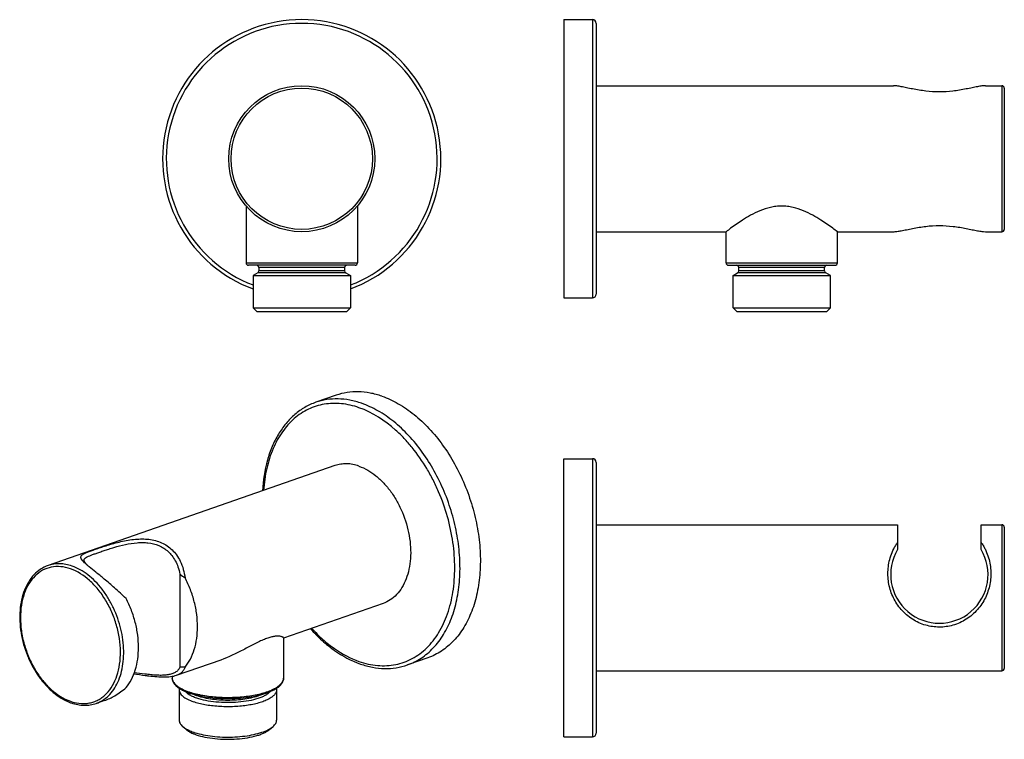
# Model space of a CAD drawing. Header units: millimetres. Extents: x 87 to 299, y 77 to 232.
import ezdxf

# ---------------------------------------------------------------- set-up
doc = ezdxf.new("R2010")
doc.units = ezdxf.units.MM
doc.header["$LTSCALE"] = 23.1
doc.layers.get('0').update_dxf_attribs({"linetype": 'CONTINUOUS'})
doc.layers.add('ACHSEN', color=7, linetype='CONTINUOUS')

msp = doc.modelspace()

# ---------------------------------------------------------------- linework, layer by layer
at = {"color": 7, "linetype": 'CONTINUOUS'}
for p, q in [((204.1, 232.39), (210.3, 232.39)), ((211.1, 231.59), (211.1, 173.19)), ((211.1, 218.14), (275.19, 218.14)), ((295.01, 218.14), (298.6, 218.14)), ((299.1, 217.64), (299.1, 187.14)), ((239.1, 179.89), (239.1, 186.64)), ((263.1, 186.64), (275.19, 186.64)), ((263.1, 179.89), (263.1, 186.64)), ((295.01, 186.64), (298.6, 186.64)), ((159.1, 179.39), (136.1, 179.39)), ((239.6, 179.39), (262.6, 179.39)), ((241.85, 178.17), (241.85, 178.89)), ((260.35, 178.17), (260.35, 178.89)), ((240.6, 177.16), (241.6, 177.74)), ((240.6, 170.19), (240.6, 177.16)), ((261.6, 177.16), (260.6, 177.74)), ((261.6, 170.19), (261.6, 177.16)), ((204.1, 172.39), (210.3, 172.39)), ((137.1, 170.19), (158.1, 170.19)), ((137.9, 169.39), (137.1, 170.19)), ((157.3, 169.39), (158.1, 170.19)), ((240.6, 170.19), (261.6, 170.19)), ((240.6, 170.19), (241.4, 169.39)), ((261.6, 170.19), (260.8, 169.39)), ((137.9, 169.39), (157.3, 169.39)), ((241.4, 169.39), (260.8, 169.39)), ((211.1, 136.87), (211.1, 78.47)), ((276.1, 123.42), (276.1, 118.08)), ((294.1, 118.08), (294.1, 123.42)), ((299.1, 122.92), (299.1, 92.42)), ((121.35, 112.75), (121.35, 92.68)), ((122.67, 79.25), (121.92, 79.9)), ((140.67, 79.25), (141.42, 79.9))]:
    msp.add_line(p, q, dxfattribs=at)
at = {"color": 9, "linetype": 'CONTINUOUS'}
for p, q in [((210.3, 232.39), (210.3, 172.39)), ((298.6, 218.14), (298.6, 186.64)), ((135.6, 179.89), (159.6, 179.89)), ((156.85, 178.89), (138.35, 178.89)), ((239.1, 179.89), (263.1, 179.89)), ((260.35, 178.89), (241.85, 178.89)), ((157.1, 177.74), (138.1, 177.74)), ((156.85, 178.17), (138.35, 178.17)), ((260.6, 177.74), (241.6, 177.74)), ((260.35, 178.17), (241.85, 178.17)), ((210.3, 137.67), (210.3, 77.67)), ((298.6, 123.42), (298.6, 91.92))]:
    msp.add_line(p, q, dxfattribs=at)
at = {"color": 7, "linetype": 'CONTINUOUS'}
msp.add_circle((147.6, 202.39), 15.75, dxfattribs=at)
at = {"color": 9, "linetype": 'CONTINUOUS'}
msp.add_circle((147.6, 202.39), 15.25, dxfattribs=at)
at = {"color": 7, "linetype": 'CONTINUOUS'}
for centre, radius, start, end in [((147.6, 202.39), 30, 290.4971, 249.5029), ((210.3, 231.59), 0.8, 0, 90), ((298.6, 217.64), 0.5, 0, 90), ((298.6, 187.14), 0.5, 270, 360), ((136.1, 179.89), 0.5, 180, 270), ((137.85, 178.89), 0.5, 0, 90), ((157.35, 178.89), 0.5, 90, 180), ((159.1, 179.89), 0.5, 270, 360), ((239.6, 179.89), 0.5, 180, 270), ((241.35, 178.89), 0.5, 0, 90), ((260.85, 178.89), 0.5, 90, 180), ((262.6, 179.89), 0.5, 270, 360), ((137.85, 178.17), 0.5, 300, 360), ((157.35, 178.17), 0.5, 180, 240), ((241.35, 178.17), 0.5, 300, 360), ((260.85, 178.17), 0.5, 180, 240), ((210.3, 173.19), 0.8, 270, 360), ((210.3, 136.87), 0.8, 0, 90), ((298.6, 122.92), 0.5, 0, 90), ((285.1, 112.67), 10.5, 148.9973, 31.0027), ((114.65, 130.14), 20.37, 228.1396, 229.1004), ((105.19, 118.66), 5.5, 221.742, 223.3952), ((123.69, 140.63), 34.22, 229.164, 230.1191), ((167.34, 174.11), 76.68, 233.1507, 234.1635), ((123.43, 52.98), 39.75, 91.4222, 92.9969), ((298.6, 92.42), 0.5, 270, 360), ((127.93, 100.12), 13.85, 249.5222, 250.7869), ((101.3, 94.68), 10.28, 249.0898, 250.7782), ((129.87, 106.73), 20.73, 256.5695, 256.8169), ((127.69, 86.66), 9.01, 246.5642, 246.9684), ((210.3, 78.47), 0.8, 270, 360)]:
    msp.add_arc(centre, radius, start, end, dxfattribs=at)
at = {"color": 9, "linetype": 'CONTINUOUS'}
for centre, radius, start, end in [((147.6, 202.39), 29.2, 291.0788, 248.9212), ((121.14, 90.35), 1.47, 180.0184, 188.8071), ((128.07, 101.41), 14.84, 250.7863, 251.8647), ((100.85, 94.27), 9.48, 250.7791, 252.4845), ((125.87, 90.73), 4.71, 235.7385, 236.8967)]:
    msp.add_arc(centre, radius, start, end, dxfattribs=at)
at = {"color": 7, "linetype": 'CONTINUOUS'}
for points, knots in [([(295.01, 218.14), (294.76, 218.14), (294.19, 218.08), (293.25, 217.92), (292.12, 217.69), (290.84, 217.42), (289.46, 217.17), (287.54, 216.89), (285.09, 216.74), (282.64, 216.9), (280.72, 217.17), (279.34, 217.42), (278.06, 217.69), (276.94, 217.92), (276, 218.08), (275.44, 218.14), (275.19, 218.14)], [0, 0, 0, 0, 0.037562, 0.085446, 0.143558, 0.209703, 0.280897, 0.354097, 0.500591, 0.647086, 0.72028, 0.79144, 0.85742, 0.915422, 0.962989, 1, 1, 1, 1]), ([(275.19, 186.64), (275.44, 186.64), (276.01, 186.69), (276.96, 186.85), (278.08, 187.09), (279.36, 187.35), (280.74, 187.61), (282.67, 187.88), (285.11, 188.03), (287.56, 187.88), (289.48, 187.6), (290.86, 187.35), (292.14, 187.08), (293.26, 186.85), (294.2, 186.69), (294.76, 186.64), (295.01, 186.64)], [0, 0, 0, 0, 0.037561, 0.085445, 0.143558, 0.209705, 0.2809, 0.354102, 0.500598, 0.647095, 0.720291, 0.791453, 0.857431, 0.915432, 0.962995, 1, 1, 1, 1]), ([(150.65, 149.83), (149.83, 149.54), (148.23, 148.81), (146.06, 147.26), (144.13, 145.29), (142.49, 142.95), (141.15, 140.27), (139.75, 136.23), (139.26, 132.96), (139.13, 130.73)], [0, 0, 0, 0, 0.110032, 0.221935, 0.337393, 0.457768, 0.583995, 0.716552, 1, 1, 1, 1]), ([(100.44, 115.58), (100.32, 115.71), (100.16, 115.9), (100.02, 116.17), (99.98, 116.36), (99.99, 116.53), (100.06, 116.7), (100.19, 116.85), (100.38, 116.99), (100.61, 117.13), (101, 117.33), (101.6, 117.58), (102.44, 117.89), (103.41, 118.23), (104.51, 118.61), (105.76, 119.01), (107.13, 119.41), (108.61, 119.79), (110.15, 120.11), (111.7, 120.31), (113.2, 120.38), (114.17, 120.32), (114.64, 120.27)], [0, 0, 0, 0, 0.032023, 0.04474, 0.055778, 0.065898, 0.076279, 0.088065, 0.102004, 0.118416, 0.137346, 0.182459, 0.236517, 0.299006, 0.369908, 0.449366, 0.537018, 0.630866, 0.727445, 0.823363, 0.91436, 1, 1, 1, 1]), ([(100.66, 115.78), (100.66, 115.82), (100.68, 115.91), (100.74, 116.04), (100.84, 116.16), (101.04, 116.33), (101.39, 116.52), (101.91, 116.75), (102.54, 116.99), (103.27, 117.25), (104.09, 117.54), (105.01, 117.85), (106.03, 118.19), (107.55, 118.66), (109.57, 119.2), (111.66, 119.53), (113.29, 119.6), (114.07, 119.55), (114.45, 119.51)], [0, 0, 0, 0, 0.009188, 0.018686, 0.029308, 0.041609, 0.072215, 0.110943, 0.157213, 0.210381, 0.270236, 0.336798, 0.410172, 0.490118, 0.663972, 0.840058, 0.922068, 1, 1, 1, 1]), ([(114.45, 119.51), (115.25, 119.41), (116.44, 119.13), (117.86, 118.4), (118.81, 117.68), (119.65, 116.77), (120.38, 115.64), (120.97, 114.29), (121.24, 113.29), (121.35, 112.75)], [0, 0, 0, 0, 0.233427, 0.345333, 0.45791, 0.575526, 0.702173, 0.84279, 1, 1, 1, 1]), ([(114.64, 120.27), (115.12, 120.21), (116.05, 120.03), (117.39, 119.57), (118.61, 118.91), (119.7, 118.02), (120.67, 116.89), (121.81, 114.93), (122.27, 113.18), (122.44, 111.95)], [0, 0, 0, 0, 0.117351, 0.230359, 0.340699, 0.452455, 0.570226, 0.698491, 1, 1, 1, 1]), ([(275.19, 107.67), (274.74, 108.59), (274.09, 110.54), (273.89, 113.65), (274.4, 116.23), (275.12, 117.97), (275.65, 118.93), (275.95, 119.4), (276.1, 119.62)], [0, 0, 0, 0, 0.245039, 0.486252, 0.736604, 0.868362, 0.934709, 1, 1, 1, 1]), ([(294.1, 119.62), (294.26, 119.4), (294.56, 118.93), (295.08, 117.97), (295.81, 116.23), (296.31, 113.63), (296.1, 110.53), (295.45, 108.58), (295.01, 107.67)], [0, 0, 0, 0, 0.065415, 0.131864, 0.26386, 0.514421, 0.756681, 1, 1, 1, 1]), ([(100.62, 115.38), (100.6, 115.4), (100.54, 115.46), (100.48, 115.53), (100.44, 115.58)], [0, 0, 0, 0, 0.261241, 1, 1, 1, 1]), ([(101.06, 114.97), (101.02, 115), (100.87, 115.14), (100.72, 115.28), (100.62, 115.38)], [0, 0, 0, 0, 0.268082, 1, 1, 1, 1]), ([(100.68, 115.67), (100.67, 115.68), (100.67, 115.71), (100.66, 115.75), (100.66, 115.78)], [0, 0, 0, 0, 0.256836, 1, 1, 1, 1]), ([(100.77, 115.43), (100.76, 115.45), (100.72, 115.53), (100.69, 115.61), (100.68, 115.67)], [0, 0, 0, 0, 0.269508, 1, 1, 1, 1]), ([(101.08, 115), (101.05, 115.04), (100.93, 115.17), (100.83, 115.32), (100.77, 115.43)], [0, 0, 0, 0, 0.283937, 1, 1, 1, 1]), ([(101.44, 114.63), (101.42, 114.66), (101.33, 114.74), (101.25, 114.82), (101.19, 114.88)], [0, 0, 0, 0, 0.263372, 1, 1, 1, 1]), ([(92.9, 114.61), (92.34, 114.41), (91.25, 113.87), (89.83, 112.68), (88.66, 111.13), (87.75, 109.3), (87.13, 107.22), (86.8, 104.95), (86.77, 102.54), (87.13, 99.22), (88.06, 95.93), (89.5, 92.86), (90.81, 90.73), (92.31, 88.84), (94.44, 86.76), (96.32, 85.57), (97.63, 85.07)], [0, 0, 0, 0, 0.04937, 0.100085, 0.153283, 0.209745, 0.269825, 0.333463, 0.400247, 0.46949, 0.611494, 0.682432, 0.751903, 0.819008, 0.883032, 1, 1, 1, 1]), ([(109.72, 107.51), (108.91, 108.3), (107.36, 109.72), (105.17, 111.59), (103.33, 113.09), (102.23, 113.97), (101.75, 114.37)], [0, 0, 0, 0, 0.322301, 0.597773, 0.821679, 1, 1, 1, 1]), ([(122.44, 92.72), (122.89, 93.25), (123.68, 94.46), (124.52, 96.55), (125.02, 98.9), (125.19, 101.44), (125.01, 104.1), (124.49, 106.79), (123.64, 109.44), (122.88, 111.13), (122.44, 111.95)], [0, 0, 0, 0, 0.102436, 0.212772, 0.331272, 0.457221, 0.589171, 0.72516, 0.862902, 1, 1, 1, 1]), ([(109.72, 88.28), (110.16, 88.81), (110.95, 90.03), (111.79, 92.11), (112.29, 94.46), (112.46, 97), (112.28, 99.66), (111.76, 102.35), (110.92, 105), (110.15, 106.69), (109.72, 107.51)], [0, 0, 0, 0, 0.102436, 0.212772, 0.331273, 0.457221, 0.589171, 0.72516, 0.862902, 1, 1, 1, 1]), ([(295.01, 107.67), (294.79, 107.21), (294.28, 106.32), (293.33, 105.07), (292.2, 103.94), (290.49, 102.68), (288.11, 101.61), (285.09, 101.19), (282.06, 101.62), (279.69, 102.69), (277.99, 103.96), (276.86, 105.09), (275.91, 106.33), (275.41, 107.22), (275.19, 107.67)], [0, 0, 0, 0, 0.061369, 0.124455, 0.189409, 0.254657, 0.381023, 0.500477, 0.619963, 0.746417, 0.811606, 0.876612, 0.939422, 1, 1, 1, 1]), ([(149.5, 100.97), (150.29, 100.09), (151.93, 98.43), (155.37, 95.64), (158.27, 94.07), (160.26, 93.37)], [0, 0, 0, 0, 0.26822, 0.524787, 1, 1, 1, 1]), ([(114.45, 91.11), (114.21, 91.13), (113.23, 91.25), (112.25, 91.39), (111.51, 91.5)], [0, 0, 0, 0, 0.239568, 1, 1, 1, 1]), ([(121.35, 92.68), (121.24, 92.45), (120.95, 92.01), (120.33, 91.53), (119.59, 91.21), (118.74, 91.02), (117.79, 90.92), (116.75, 90.92), (115.63, 90.98), (114.85, 91.06), (114.45, 91.11)], [0, 0, 0, 0, 0.102988, 0.203949, 0.309407, 0.42386, 0.549879, 0.687847, 0.838334, 1, 1, 1, 1]), ([(122.44, 92.72), (122.37, 92.5), (122.18, 92.07), (121.74, 91.54), (121.17, 91.14), (120.75, 90.96), (120.53, 90.88)], [0, 0, 0, 0, 0.254464, 0.498892, 0.7441, 1, 1, 1, 1]), ([(160.26, 93.37), (161.11, 93.08), (162.82, 92.61), (165.43, 92.33), (167.98, 92.49), (169.61, 92.9), (170.39, 93.17)], [0, 0, 0, 0, 0.262046, 0.514082, 0.758923, 1, 1, 1, 1]), ([(114.64, 90.74), (114.38, 90.77), (113.29, 90.91), (112.21, 91.07), (111.39, 91.19)], [0, 0, 0, 0, 0.239578, 1, 1, 1, 1]), ([(120.53, 90.88), (120.14, 90.74), (119.27, 90.56), (117.87, 90.49), (116.31, 90.56), (115.21, 90.67), (114.64, 90.74)], [0, 0, 0, 0, 0.207619, 0.443291, 0.707771, 1, 1, 1, 1]), ([(121.3, 88.02), (121.07, 88.17), (120.63, 88.48), (120.1, 89.04), (119.75, 89.67), (119.67, 90.13), (119.67, 90.35)], [0, 0, 0, 0, 0.283525, 0.538469, 0.773398, 1, 1, 1, 1]), ([(143.67, 90.35), (143.67, 90.12), (143.58, 89.65), (143.21, 89), (142.65, 88.43), (142.19, 88.11), (141.94, 87.96)], [0, 0, 0, 0, 0.225397, 0.459194, 0.714704, 1, 1, 1, 1]), ([(105.1, 85.5), (105.86, 85.76), (107.49, 86.56), (108.95, 87.64), (109.72, 88.29)], [0, 0, 0, 0, 0.443817, 1, 1, 1, 1]), ([(123.09, 87.15), (122.76, 87.27), (122.15, 87.53), (121.57, 87.85), (121.3, 88.02)], [0, 0, 0, 0, 0.526968, 1, 1, 1, 1]), ([(141.94, 87.96), (141.49, 87.68), (140.44, 87.18), (138.65, 86.62), (136.6, 86.19), (134.35, 85.92), (131.99, 85.82), (129.61, 85.88), (127.32, 86.11), (125.85, 86.37), (125.14, 86.54)], [0, 0, 0, 0, 0.093252, 0.202584, 0.325827, 0.459292, 0.598417, 0.738213, 0.873649, 1, 1, 1, 1]), ([(97.92, 84.97), (98.37, 84.81), (99.27, 84.57), (100.65, 84.42), (101.99, 84.5), (102.85, 84.72), (103.27, 84.86)], [0, 0, 0, 0, 0.261716, 0.513727, 0.758685, 1, 1, 1, 1]), ([(125.06, 86.56), (124.91, 86.6), (124.34, 86.74), (123.78, 86.9), (123.37, 87.05)], [0, 0, 0, 0, 0.260918, 1, 1, 1, 1]), ([(121.17, 81.26), (121.17, 81.14), (121.2, 80.9), (121.35, 80.55), (121.6, 80.21), (121.81, 80), (121.92, 79.9)], [0, 0, 0, 0, 0.219392, 0.452411, 0.710143, 1, 1, 1, 1]), ([(141.42, 79.9), (141.53, 80), (141.74, 80.21), (141.99, 80.55), (142.14, 80.9), (142.17, 81.14), (142.17, 81.26)], [0, 0, 0, 0, 0.289869, 0.547588, 0.780605, 1, 1, 1, 1]), ([(121.92, 79.9), (121.99, 79.84), (122.31, 79.58), (122.66, 79.37), (122.94, 79.23)], [0, 0, 0, 0, 0.227731, 1, 1, 1, 1]), ([(122.67, 79.25), (122.86, 79.09), (123.33, 78.76), (123.83, 78.51), (124.11, 78.39)], [0, 0, 0, 0, 0.458978, 1, 1, 1, 1]), ([(122.94, 79.23), (123.04, 79.18), (123.46, 78.97), (123.9, 78.79), (124.25, 78.67)], [0, 0, 0, 0, 0.233426, 1, 1, 1, 1]), ([(124.25, 78.67), (124.31, 78.65), (124.56, 78.57), (124.81, 78.49), (125.01, 78.43)], [0, 0, 0, 0, 0.243108, 1, 1, 1, 1]), ([(124.81, 78.12), (125.43, 77.91), (126.77, 77.56), (128.93, 77.23), (131.24, 77.1), (133.59, 77.16), (135.81, 77.42), (137.53, 77.79), (138.73, 78.18), (139.5, 78.5), (140.14, 78.85), (140.51, 79.12), (140.67, 79.25)], [0, 0, 0, 0, 0.119406, 0.254641, 0.398911, 0.544591, 0.683947, 0.809791, 0.865766, 0.916316, 0.961086, 1, 1, 1, 1]), ([(125.01, 78.43), (125.61, 78.26), (126.89, 77.97), (128.9, 77.7), (131.03, 77.58), (133.19, 77.61), (135.29, 77.8), (137.23, 78.13), (138.93, 78.58), (139.95, 78.99), (140.4, 79.23)], [0, 0, 0, 0, 0.119474, 0.250458, 0.388217, 0.527536, 0.663119, 0.789897, 0.903364, 1, 1, 1, 1]), ([(140.4, 79.23), (140.5, 79.28), (140.86, 79.48), (141.19, 79.71), (141.42, 79.9)], [0, 0, 0, 0, 0.272817, 1, 1, 1, 1]), ([(124.17, 78.37), (124.22, 78.35), (124.43, 78.26), (124.65, 78.18), (124.81, 78.12)], [0, 0, 0, 0, 0.242335, 1, 1, 1, 1])]:
    msp.add_open_spline(points, degree=3, knots=knots, dxfattribs=at)
at = {"color": 9, "linetype": 'CONTINUOUS'}
for points, knots in [([(159.95, 148.67), (158.72, 149.1), (156.83, 149.54), (154.29, 149.64), (152.46, 149.46), (150.7, 149.04), (149.02, 148.37), (147.43, 147.48), (145.44, 145.96), (143.24, 143.47), (141.25, 139.79), (139.91, 135.49), (139.49, 132.41), (139.38, 130.82)], [0, 0, 0, 0, 0.121604, 0.179676, 0.23646, 0.292514, 0.348435, 0.404831, 0.462284, 0.582093, 0.711064, 0.850456, 1, 1, 1, 1]), ([(160.52, 149.62), (159.69, 149.91), (158.01, 150.36), (155.46, 150.64), (152.99, 150.48), (151.4, 150.09), (150.65, 149.83)], [0, 0, 0, 0, 0.263718, 0.516137, 0.760245, 1, 1, 1, 1]), ([(159.95, 93.93), (161.25, 93.48), (163.26, 93.02), (165.94, 92.98), (167.86, 93.21), (169.7, 93.73), (171.46, 94.51), (173.09, 95.55), (175.14, 97.3), (177.33, 100.13), (179.21, 104.25), (180.36, 109), (180.73, 114.2), (180.32, 119.66), (179.14, 125.18), (177.56, 129.67), (175.95, 133.11), (174.15, 136.36), (172.07, 139.37), (169.73, 142.05), (166.29, 145.42), (162.87, 147.65), (159.95, 148.67)], [0, 0, 0, 0, 0.053599, 0.079154, 0.104151, 0.128869, 0.153608, 0.178666, 0.204318, 0.258189, 0.316586, 0.379879, 0.447691, 0.519089, 0.592761, 0.667177, 0.704184, 0.740781, 0.811974, 0.846288, 0.879555, 1, 1, 1, 1]), ([(170.39, 93.17), (170.91, 93.35), (171.94, 93.78), (173.39, 94.62), (174.75, 95.64), (176.46, 97.27), (178.32, 99.75), (180.01, 103.28), (181.16, 107.29), (181.75, 111.68), (181.76, 116.33), (181.2, 121.11), (180.07, 125.91), (178.42, 130.59), (176.28, 135.02), (173.71, 139.08), (170.78, 142.67), (167.57, 145.69), (164.17, 148.06), (161.73, 149.19), (160.52, 149.62)], [0, 0, 0, 0, 0.023935, 0.048079, 0.072628, 0.097759, 0.150264, 0.20649, 0.266731, 0.330831, 0.398272, 0.468267, 0.539846, 0.611933, 0.683419, 0.753233, 0.820418, 0.884207, 0.944107, 1, 1, 1, 1]), ([(98.08, 114.5), (97.64, 114.65), (96.76, 114.89), (95.43, 115.03), (94.13, 114.95), (93.3, 114.75), (92.9, 114.61)], [0, 0, 0, 0, 0.263686, 0.516148, 0.760248, 1, 1, 1, 1]), ([(97.73, 113.91), (97.05, 114.14), (95.68, 114.46), (93.6, 114.36), (91.67, 113.66), (90.01, 112.41), (88.66, 110.67), (87.67, 108.52), (87.07, 106.04), (86.88, 103.32), (87.09, 100.47), (87.71, 97.59), (88.7, 94.78), (90.03, 92.16), (91.66, 89.81), (94.03, 87.27), (96.21, 85.85), (97.73, 85.32)], [0, 0, 0, 0, 0.053625, 0.104074, 0.15342, 0.204029, 0.257925, 0.316351, 0.379674, 0.447519, 0.518951, 0.592658, 0.66711, 0.740709, 0.811936, 0.879498, 1, 1, 1, 1]), ([(98, 85.23), (98.67, 85.02), (99.71, 84.81), (101.09, 84.83), (102.07, 84.99), (103.02, 85.29), (103.92, 85.72), (104.75, 86.29), (105.79, 87.23), (106.9, 88.73), (107.85, 90.89), (108.41, 93.37), (108.58, 96.08), (108.34, 98.91), (107.71, 101.77), (106.71, 104.55), (105.38, 107.15), (103.76, 109.47), (101.4, 111.97), (99.24, 113.38), (97.73, 113.91)], [0, 0, 0, 0, 0.053086, 0.078466, 0.103352, 0.128029, 0.15279, 0.177925, 0.2037, 0.2579, 0.316653, 0.380255, 0.448287, 0.519801, 0.593489, 0.66784, 0.741284, 0.812332, 0.879723, 1, 1, 1, 1]), ([(104.95, 85.72), (105.41, 86.04), (106.29, 86.8), (107.36, 88.23), (108.21, 89.93), (108.82, 91.86), (109.17, 93.97), (109.29, 97.02), (108.76, 100.96), (107.43, 104.76), (105.92, 107.58), (104.6, 109.51), (103.13, 111.2), (101.08, 113.04), (99.3, 114.07), (98.08, 114.5)], [0, 0, 0, 0, 0.048943, 0.100575, 0.155598, 0.214299, 0.276597, 0.342109, 0.479944, 0.621444, 0.691318, 0.759344, 0.824747, 0.886913, 1, 1, 1, 1]), ([(149.75, 101.06), (150.51, 100.23), (152.07, 98.67), (155.35, 96.06), (158.08, 94.59), (159.95, 93.93)], [0, 0, 0, 0, 0.269143, 0.526073, 1, 1, 1, 1]), ([(119.69, 90.13), (119.71, 90), (119.79, 89.73), (120, 89.35), (120.32, 88.98), (120.72, 88.63), (121.22, 88.29), (122.03, 87.84), (122.71, 87.56), (123.18, 87.4)], [0, 0, 0, 0, 0.085629, 0.178506, 0.281892, 0.397829, 0.527451, 0.671208, 1, 1, 1, 1]), ([(123.45, 87.31), (123.89, 87.16), (124.84, 86.9), (126.88, 86.48), (129.65, 86.17), (133.04, 86.14), (135.84, 86.39), (137.94, 86.77), (139.35, 87.12), (140.6, 87.54), (141.66, 88.01), (142.52, 88.53), (143.16, 89.1), (143.51, 89.62), (143.65, 90.04), (143.67, 90.25), (143.67, 90.35)], [0, 0, 0, 0, 0.064562, 0.134788, 0.28734, 0.446874, 0.601662, 0.673762, 0.740622, 0.801185, 0.854654, 0.900606, 0.939182, 0.971443, 0.98598, 1, 1, 1, 1]), ([(123.21, 86.84), (123.16, 86.87), (122.95, 87.02), (122.75, 87.2), (122.62, 87.33)], [0, 0, 0, 0, 0.269319, 1, 1, 1, 1]), ([(140.72, 87.33), (140.58, 87.19), (140.26, 86.91), (139.67, 86.54), (138.95, 86.2), (137.79, 85.78), (136.1, 85.37), (133.87, 85.09), (131.5, 85), (129.15, 85.12), (126.95, 85.43), (125.58, 85.78), (124.95, 86)], [0, 0, 0, 0, 0.036309, 0.078663, 0.127185, 0.181618, 0.305948, 0.445739, 0.593329, 0.740322, 0.87837, 1, 1, 1, 1]), ([(103.27, 84.86), (103.41, 84.91), (104, 85.14), (104.56, 85.45), (104.95, 85.72)], [0, 0, 0, 0, 0.248691, 1, 1, 1, 1]), ([(124.95, 86), (124.64, 86.11), (124.07, 86.34), (123.53, 86.63), (123.29, 86.78)], [0, 0, 0, 0, 0.535525, 1, 1, 1, 1]), ([(125.13, 86.47), (125.08, 86.49), (124.88, 86.56), (124.69, 86.63), (124.54, 86.69)], [0, 0, 0, 0, 0.25722, 1, 1, 1, 1]), ([(138.79, 86.69), (138.35, 86.5), (137.36, 86.18), (135.75, 85.83), (133.97, 85.6), (132.1, 85.51), (130.2, 85.54), (128.37, 85.71), (126.68, 86.01), (125.62, 86.3), (125.13, 86.47)], [0, 0, 0, 0, 0.104403, 0.223888, 0.354451, 0.491335, 0.629392, 0.763409, 0.888405, 1, 1, 1, 1])]:
    msp.add_open_spline(points, degree=3, knots=knots, dxfattribs=at)
at = {"layer": 'ACHSEN', "color": 7, "linetype": 'CONTINUOUS'}
for p, q in [((204.1, 232.39), (204.1, 172.39)), ((135.6, 192.18), (135.6, 179.89)), ((159.6, 192.18), (159.6, 179.89)), ((211.1, 186.64), (239.1, 186.64)), ((138.35, 178.89), (138.35, 178.17)), ((156.85, 178.89), (156.85, 178.17)), ((138.1, 177.74), (137.1, 177.16)), ((137.1, 177.16), (158.1, 177.16)), ((137.1, 177.16), (137.1, 170.19)), ((157.1, 177.74), (158.1, 177.16)), ((158.1, 177.16), (158.1, 170.19)), ((240.6, 177.16), (261.6, 177.16)), ((155.03, 151.36), (150.65, 149.83)), ((154.77, 136.17), (92.9, 114.61)), ((204.1, 77.67), (204.1, 137.67)), ((204.1, 137.67), (210.3, 137.67)), ((211.1, 123.42), (276.1, 123.42)), ((294.1, 123.42), (298.6, 123.42)), ((165.14, 106.43), (143.69, 98.95)), ((143.67, 99.01), (143.67, 90.35)), ((130.14, 94.23), (120.53, 90.88)), ((174.78, 94.7), (170.39, 93.17)), ((211.1, 91.92), (298.6, 91.92)), ((119.67, 90.66), (119.67, 90.35)), ((121.17, 87.8), (121.17, 81.26)), ((142.17, 87.8), (142.17, 81.26)), ((105.1, 85.5), (103.27, 84.86)), ((204.1, 77.67), (210.3, 77.67))]:
    msp.add_line(p, q, dxfattribs=at)
msp.add_arc((122.47, 87.8), 1.3, 167.5577, 179.9324, dxfattribs=at)
for points, knots in [([(263.1, 186.64), (262.78, 186.88), (261.61, 187.76), (259.86, 188.98), (257.75, 190.24), (255.77, 191.22), (253.92, 191.85), (252.33, 192.13), (251.1, 192.21), (249.87, 192.13), (248.28, 191.85), (246.43, 191.22), (244.45, 190.24), (242.34, 188.98), (240.59, 187.76), (239.43, 186.88), (239.1, 186.64)], [0, 0, 0, 0, 0.045529, 0.162428, 0.237709, 0.320397, 0.408514, 0.454033, 0.500003, 0.545972, 0.59149, 0.679605, 0.762291, 0.837572, 0.954471, 1, 1, 1, 1]), ([(164.9, 151.15), (164.07, 151.44), (162.39, 151.89), (159.85, 152.17), (157.37, 152.01), (155.79, 151.62), (155.03, 151.36)], [0, 0, 0, 0, 0.263718, 0.516137, 0.760245, 1, 1, 1, 1]), ([(164.9, 151.15), (166.12, 150.72), (168.55, 149.59), (171.96, 147.22), (175.17, 144.2), (178.1, 140.61), (180.66, 136.55), (182.8, 132.12), (184.46, 127.44), (185.58, 122.64), (186.15, 117.85), (186.14, 113.2), (185.55, 108.82), (184.39, 104.81), (182.7, 101.28), (180.84, 98.79), (179.13, 97.17), (177.77, 96.15), (176.32, 95.31), (175.3, 94.88), (174.78, 94.7)], [0, 0, 0, 0, 0.055893, 0.115793, 0.179582, 0.246767, 0.316581, 0.388067, 0.460154, 0.531733, 0.601728, 0.669169, 0.733269, 0.79351, 0.849736, 0.902241, 0.927372, 0.951921, 0.976065, 1, 1, 1, 1]), ([(159.95, 136.06), (159.52, 136.22), (158.64, 136.46), (157.3, 136.6), (156, 136.52), (155.17, 136.31), (154.77, 136.17)], [0, 0, 0, 0, 0.263686, 0.516148, 0.760248, 1, 1, 1, 1]), ([(159.95, 136.06), (161.27, 135.6), (163.17, 134.46), (165.34, 132.42), (166.88, 130.53), (168.23, 128.4), (169.73, 125.3), (170.71, 121.96), (171.11, 118.59), (171.1, 116.14), (170.79, 113.84), (170.19, 111.74), (169.3, 109.89), (168.14, 108.34), (166.75, 107.15), (165.69, 106.62), (165.14, 106.43)], [0, 0, 0, 0, 0.115466, 0.179306, 0.246547, 0.316418, 0.387962, 0.531526, 0.601578, 0.669074, 0.733227, 0.793518, 0.849789, 0.902337, 0.951974, 1, 1, 1, 1]), ([(143.67, 99.01), (143.67, 99.05), (143.61, 99.11), (143.52, 99.17), (143.41, 99.22), (143.27, 99.27), (143.02, 99.33), (142.62, 99.38), (142.03, 99.37), (141.31, 99.26), (140.46, 99.04), (139.5, 98.69), (138.45, 98.22), (137.35, 97.67), (136.2, 97.06), (133.84, 95.81), (131.83, 94.82), (130.14, 94.23)], [0, 0, 0, 0, 0.008077, 0.014526, 0.022795, 0.032957, 0.045071, 0.075451, 0.114729, 0.163867, 0.223526, 0.29342, 0.371907, 0.456556, 0.545123, 0.635842, 1, 1, 1, 1]), ([(121.17, 87.8), (121.17, 87.68), (121.21, 87.43), (121.37, 87.07), (121.62, 86.72), (121.98, 86.38), (122.42, 86.06), (123.17, 85.63), (123.8, 85.37), (124.25, 85.21)], [0, 0, 0, 0, 0.085428, 0.176477, 0.277653, 0.39191, 0.520942, 0.66548, 1, 1, 1, 1]), ([(142.17, 87.8), (142.17, 87.71), (142.15, 87.53), (142.03, 87.15), (141.71, 86.69), (141.14, 86.19), (140.52, 85.82), (139.94, 85.54), (139.44, 85.34), (138.9, 85.14), (138.11, 84.9), (137.04, 84.64), (135.67, 84.4), (134.21, 84.24), (132.18, 84.12), (129.67, 84.16), (127.24, 84.45), (125.45, 84.84), (124.63, 85.08), (124.25, 85.21)], [0, 0, 0, 0, 0.014025, 0.028584, 0.06096, 0.09978, 0.146097, 0.172137, 0.200042, 0.229738, 0.261126, 0.328501, 0.401077, 0.477569, 0.556565, 0.716021, 0.867472, 0.936735, 1, 1, 1, 1]), ([(142.14, 88.08), (142.14, 88.06), (142.16, 87.97), (142.17, 87.87), (142.17, 87.8)], [0, 0, 0, 0, 0.25248, 1, 1, 1, 1])]:
    msp.add_open_spline(points, degree=3, knots=knots, dxfattribs=at)

doc.saveas('drawing.dxf')
